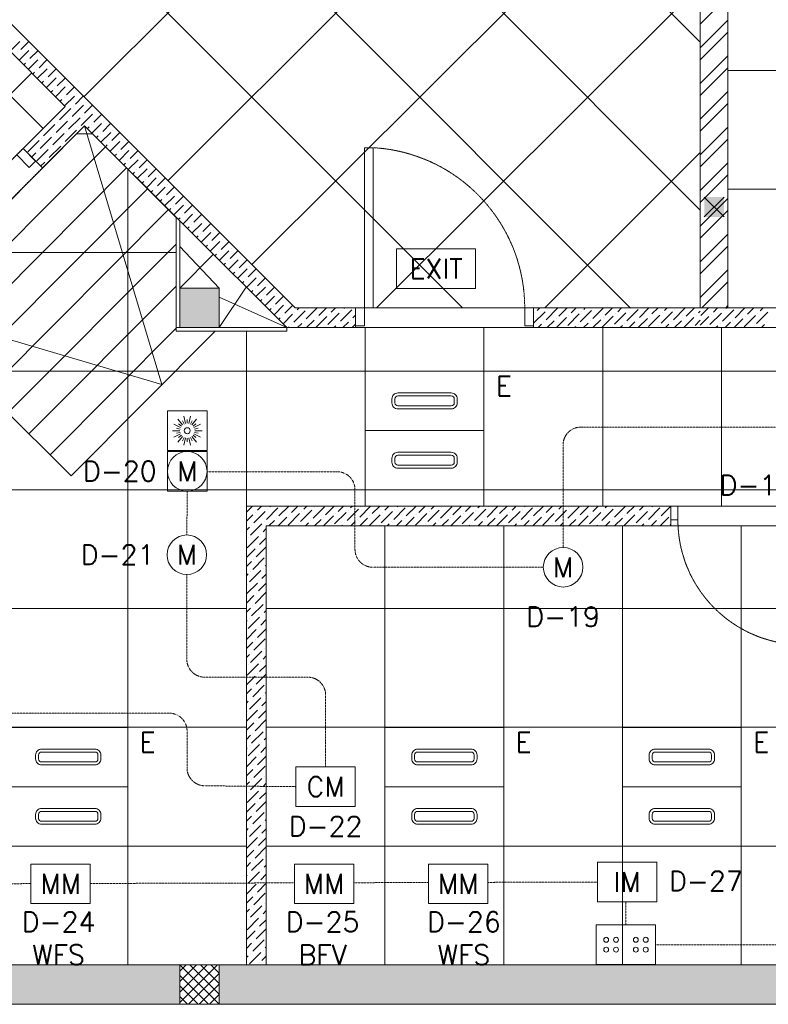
# Model space of a CAD drawing. Header units: millimetres. Extents: x -150 to 17700, y -24664 to 13830.
# Tile 42 of 58: x 11011 to 14794, y 0 to 4977. Entities that reach past the tile are written whole.
import ezdxf
from ezdxf.enums import TextEntityAlignment as Align

# ---------------------------------------------------------------- set-up
doc = ezdxf.new("R2010")
doc.units = ezdxf.units.MM
doc.header["$MEASUREMENT"] = 0
for name, pattern in [('HIDDENX2', [19.05, 12.7, -6.35]), ('RCP XREF$0$( Hidden )', [0.375, 0.25, -0.125]), ('RCP XREF$0$HIDDEN2', [0.1875, 0.125, -0.0625])]:
    doc.linetypes.add(name, pattern=pattern)
doc.layers.get('0').update_dxf_attribs({"lineweight": 5})
for name, color, linetype, lineweight, true_color in [('M-MEP-ELFA-CABLE', 1, 'HIDDENX2', 20, 0xff0000), ('M-MEP-ELFA-DETECTOR', 7, 'Continuous', 20, 0xa50000), ('M-MEP-ELFA-EQUIP', 6, 'Continuous', 20, 0xff00ff), ('M-MEP-ELLG-LIGHT', 5, 'Continuous', 15, 0x0000ff), ('RCP XREF$0$A-100MM', 9, 'Continuous', 0, 0x808080), ('RCP XREF$0$A-140MM', 9, 'Continuous', 0, 0x808080), ('RCP XREF$0$A-CEILING-01', 9, 'Continuous', 0, 0x808080), ('RCP XREF$0$A-CEILING-04', 9, 'Continuous', 0, 0x808080), ('RCP XREF$0$A-CEILING-05', 9, 'Continuous', 0, 0x808080), ('RCP XREF$0$A-COLOUMN', 9, 'Continuous', 0, 0x808080), ('RCP XREF$0$A-JOINERY', 9, 'Continuous', 0, 0x808080), ('RCP XREF$0$A-LINTEL', 9, 'RCP XREF$0$( Hidden )', 0, 0x808080), ('RCP XREF$0$A-RAMP', 9, 'Continuous', 0, 0x808080), ('RCP XREF$0$A-Wall & Column', 9, 'Continuous', 0, 0x808080), ('RCP XREF$0$door', 9, 'Continuous', 0, 0x808080), ('RCP XREF$0$EQ', 9, 'Continuous', 0, 0x808080), ('RCP XREF$0$ND_26_HATCH', 9, 'Continuous', 0, 0x808080)]:
    doc.layers.add(name, color=color, linetype=linetype, lineweight=lineweight, true_color=true_color)
doc.layers.add('M-MEP-ELFA-TEXT', color=7, linetype='Continuous', lineweight=15)
doc.styles.get("Standard").update_dxf_attribs({"font": 'romans.shx'})

# ---------------------------------------------------------------- blocks, each defined once
blk = doc.blocks.new('MCD-CM')
at = {"color": 0}
blk.add_circle((0, 0), 100, dxfattribs=at)
blk.add_attdef('C', text='', height=100, dxfattribs=at).set_placement((0, 0), align=Align.MIDDLE_CENTER)
blk = doc.blocks.new('RI-CM')
at = {"color": 0}
for p, q in [((-23.4, 29.3), (-46.8, 58.6)), ((-16.3, 33.8), (-24.4, 50.7)), ((-8.3, 36.6), (-16.7, 73.1)), ((0, 37.5), (0, 56.3)), ((8.3, 36.6), (16.7, 73.1)), ((16.3, 33.8), (24.4, 50.7)), ((23.4, 29.3), (46.8, 58.6)), ((-37.5, 0), (-75, 0)), ((-33.8, 16.3), (-67.6, 32.5)), ((-36.6, 8.3), (-54.8, 12.5)), ((-29.3, 23.4), (-44, 35.1)), ((29.3, 23.4), (44, 35.1)), ((33.8, 16.3), (67.6, 32.5)), ((36.6, 8.3), (54.8, 12.5)), ((37.5, 0), (75, 0)), ((-37.5, 0), (-75, 0)), ((-33.8, -16.3), (-67.6, -32.5)), ((-36.6, -8.3), (-54.8, -12.5)), ((-23.4, -29.3), (-46.8, -58.6)), ((-29.3, -23.4), (-44, -35.1)), ((-16.3, -33.8), (-24.4, -50.7)), ((-8.3, -36.6), (-16.7, -73.1)), ((0, -37.5), (0, -56.3)), ((0, -37.5), (0, -56.3)), ((8.3, -36.6), (16.7, -73.1)), ((16.3, -33.8), (24.4, -50.7)), ((23.4, -29.3), (46.8, -58.6)), ((29.3, -23.4), (44, -35.1)), ((33.8, -16.3), (67.6, -32.5)), ((36.6, -8.3), (54.8, -12.5)), ((37.5, 0), (75, 0))]:
    blk.add_line(p, q, dxfattribs=at)
blk.add_lwpolyline([(-100, 100), (100, 100), (100, -100), (-100, -100)], close=True, dxfattribs=at)
blk.add_circle((0, 0), 15, dxfattribs=at)
blk = doc.blocks.new('MCD-CV')
at = {"color": 0}
blk.add_lwpolyline([(-100, 100), (100, 100), (100, -100), (-100, -100)], close=True, dxfattribs=at)
blk.add_circle((0, 0), 100, dxfattribs=at)
blk.add_attdef('C', text='', height=100, dxfattribs=at).set_placement((0, 0), align=Align.MIDDLE_CENTER)
blk = doc.blocks.new('IM')
at = {"color": 0}
blk.add_lwpolyline([(-150, 200), (150, 200), (150, 0), (-150, 0)], close=True, dxfattribs=at)
blk.add_attdef('IM', text='', height=100, dxfattribs=at).set_placement((0, 100), align=Align.MIDDLE_CENTER)
blk = doc.blocks.new('CM')
at = {"color": 0}
blk.add_lwpolyline([(-150, 200), (150, 200), (150, 0), (-150, 0)], close=True, dxfattribs=at)
blk.add_attdef('CM', text='', height=100, dxfattribs=at).set_placement((0, 100), align=Align.MIDDLE_CENTER)
blk = doc.blocks.new('MM')
at = {"color": 0}
blk.add_lwpolyline([(-150, 200), (150, 200), (150, 0), (-150, 0)], close=True, dxfattribs=at)
blk.add_attdef('MM', text='', height=100, dxfattribs=at).set_placement((0, 100), align=Align.MIDDLE_CENTER)
blk = doc.blocks.new('FALJB')
at = {"color": 0}
blk.add_lwpolyline([(-150, 200), (150, 200), (150, 0), (-150, 0)], close=True, dxfattribs=at)
for centre in [(-100, 125), (-50, 125), (50, 125), (100, 125), (-100, 75), (-50, 75), (50, 75), (100, 75)]:
    blk.add_circle(centre, 12.5, dxfattribs=at)
blk = doc.blocks.new('RCP XREF')
at = {"lineweight": 0, "true_color": 0x808080}
h = blk.add_hatch(color=8, dxfattribs=at)
h.dxf.hatch_style = 1
h.paths.add_polyline_path([(14470, 9520), (14570, 9520), (14570, 9420), (14470, 9420)])
h.paths.add_polyline_path([(17250, 9520), (17350, 9520), (17350, 9420), (17250, 9420)])
h.paths.add_polyline_path([(14470, 7708), (14570, 7708), (14570, 7608), (14470, 7608)])
h.paths.add_polyline_path([(14470, 5890), (14570, 5890), (14570, 5790), (14470, 5790)])
h.paths.add_polyline_path([(14470, 4080), (14570, 4080), (14570, 3980), (14470, 3980)])
h.paths.add_polyline_path([(15202, 2270), (15302, 2270), (15302, 2170), (15202, 2170)])
h.paths.add_polyline_path([(17250, 2270), (17350, 2270), (17350, 2170), (17250, 2170)])
h.paths.add_polyline_path([(17250, 4080), (17350, 4080), (17350, 3980), (17250, 3980)])
h.paths.add_polyline_path([(17250, 5890), (17350, 5890), (17350, 5790), (17250, 5790)])
h.paths.add_polyline_path([(17250, 7708), (17350, 7708), (17350, 7608), (17250, 7608)])
at = {"layer": 'RCP XREF$0$A-Wall & Column', "lineweight": 0, "true_color": 0x808080}
h = blk.add_hatch(color=8, dxfattribs=at)
h.dxf.hatch_style = 1
h.paths.add_polyline_path([(12020, 3620), (11820, 3620), (11820, 3420), (12020, 3420)])
at = {"layer": 'RCP XREF$0$ND_26_HATCH', "lineweight": 0, "true_color": 0x808080, "transparency": 33554687}
h = blk.add_hatch(color=8, dxfattribs=at)
h.dxf.hatch_style = 1
h.paths.add_polyline_path([(15200, 0), (15200, 1970), (15400, 1970), (15400, 2043.5), (15400, 2170), (15202, 2170), (15202, 2518), (15002, 2518), (15002, 200), (14369.9, 200), (14369.9, 199.7), (12979.6, 199.7), (12979.6, 198.7), (12313.4, 198.7), (7990, 200), (7990, 850), (7590, 850), (7590, 650), (7790, 650), (7790, 0)])
h.paths.add_polyline_path([(7790, 650), (7590, 650), (7590, 850), (7790, 850)], flags=17)
h.paths.add_polyline_path([(7990, 0), (7790, 0), (7790, 200), (7990, 200)], flags=17)
h.paths.add_polyline_path([(9805, 0), (10005, 0), (10005, 200), (9805, 200)], flags=17)
h.paths.add_polyline_path([(11820, 0), (12020, 0), (12020, 200), (11820, 200)], flags=17)
h.paths.add_polyline_path([(15000, 0), (15200, 0), (15200, 200), (15000, 200)], flags=17)
h.paths.add_polyline_path([(15200, 1970), (15400, 1970), (15400, 2170), (15200, 2170)], flags=17)
at = {"layer": 'RCP XREF$0$A-100MM', "color": 8, "linetype": 'Continuous', "lineweight": 0, "true_color": 0x808080, "transparency": 33554687}
for p, q in [((11023.2, 4877.7), (11023.2, 4877.7)), ((10962.8, 4817.3), (11011.7, 4866.2)), ((11017.5, 4826), (11057.2, 4865.7)), ((11069.2, 4831.7), (11069.2, 4831.7)), ((11008.6, 4771.2), (11057.7, 4820.3)), ((11063.4, 4780), (11103.1, 4819.7)), ((11115.1, 4785.8), (11115.1, 4785.8)), ((11031.5, 4748.1), (11040.4, 4757.1)), ((11051.9, 4768.6), (11051.9, 4768.6)), ((11054.4, 4725), (11103.6, 4774.3)), ((11100.2, 4678.9), (11149.6, 4728.3)), ((11109.4, 4734.1), (11149.1, 4773.8)), ((11155.3, 4688.1), (11195, 4727.8)), ((11161.1, 4739.8), (11161.1, 4739.8)), ((11077.3, 4702), (11086.4, 4711.1)), ((11097.9, 4722.6), (11097.9, 4722.6)), ((11146, 4632.8), (11195.6, 4682.4)), ((11201.3, 4642.2), (11241, 4681.8)), ((11207.1, 4693.9), (11207.1, 4693.9)), ((11123.1, 4655.9), (11132.4, 4665.1)), ((11143.9, 4676.6), (11143.9, 4676.6)), ((11189.8, 4630.7), (11189.8, 4630.7)), ((11191.8, 4586.7), (11241.5, 4636.4)), ((11247.3, 4596.2), (11287, 4635.9)), ((11253, 4647.9), (11253, 4647.9)), ((11168.9, 4609.7), (11178.3, 4619.2)), ((11235.8, 4584.7), (11235.8, 4584.7)), ((11237.6, 4540.6), (11287.5, 4590.4)), ((11293.2, 4550.2), (11332.9, 4589.9)), ((11299, 4601.9), (11299, 4601.9)), ((11214.7, 4563.6), (11224.3, 4573.2)), ((11276, 4487), (11333.5, 4544.5)), ((11281.7, 4538.7), (11281.7, 4538.7)), ((11339.2, 4504.3), (11378.9, 4544)), ((11344.9, 4556), (11344.9, 4556)), ((11212.8, 4469.8), (11270.3, 4527.3)), ((11258.8, 4423.8), (11316.2, 4481.3)), ((11322, 4441.1), (11379.4, 4498.5)), ((11327.7, 4492.8), (11327.7, 4492.8)), ((11385.2, 4458.3), (11424.8, 4498)), ((11390.9, 4510), (11390.9, 4510)), ((11132.4, 4389.4), (11189.8, 4446.8)), ((11195.6, 4406.6), (11253, 4464.1)), ((11201.3, 4458.3), (11201.3, 4458.3)), ((11264.5, 4475.5), (11264.5, 4475.5)), ((11310.5, 4429.6), (11310.5, 4429.6)), ((11352.5, 4425.7), (11362.2, 4435.3)), ((11373.7, 4446.8), (11373.7, 4446.8)), ((11375.5, 4402.7), (11425.4, 4452.6)), ((11431.1, 4412.3), (11470.8, 4452)), ((11436.9, 4464.1), (11436.9, 4464.1)), ((11115.1, 4326.2), (11172.6, 4383.6)), ((11178.3, 4343.4), (11235.8, 4400.9)), ((11184.1, 4395.1), (11184.1, 4395.1)), ((11241.5, 4360.6), (11299, 4418.1)), ((11247.3, 4412.3), (11247.3, 4412.3)), ((11398.6, 4379.8), (11408.1, 4389.4)), ((11419.6, 4400.9), (11419.6, 4400.9)), ((11421.6, 4356.8), (11471.3, 4406.6)), ((11477.1, 4366.4), (11516.8, 4406.1)), ((11482.8, 4418.1), (11482.8, 4418.1)), ((11051.9, 4308.9), (11109.4, 4366.4)), ((11120.9, 4377.9), (11120.9, 4377.9)), ((11161.1, 4280.2), (11218.5, 4337.7)), ((11166.8, 4331.9), (11166.8, 4331.9)), ((11230, 4349.1), (11230, 4349.1)), ((11444.6, 4333.9), (11454.1, 4343.4)), ((11465.6, 4354.9), (11465.6, 4354.9)), ((11467.6, 4310.9), (11517.3, 4360.6)), ((11523, 4320.4), (11562.7, 4360.1)), ((11528.8, 4372.1), (11528.8, 4372.1)), ((11071.4, 4282.5), (11092.2, 4303.2)), ((11097.9, 4263), (11155.3, 4320.4)), ((11103.6, 4314.7), (11103.6, 4314.7)), ((11490.6, 4288), (11500.1, 4297.4)), ((11511.6, 4308.9), (11511.6, 4308.9)), ((11513.6, 4265.1), (11563.3, 4314.7)), ((11569, 4274.5), (11608.7, 4314.1)), ((11574.8, 4326.2), (11574.8, 4326.2)), ((11620.7, 4280.2), (11620.7, 4280.2)), ((11117.3, 4236.5), (11138.1, 4257.2)), ((11149.6, 4268.7), (11149.6, 4268.7)), ((11536.7, 4242.1), (11546, 4251.5)), ((11557.5, 4263), (11557.5, 4263)), ((11559.7, 4219.2), (11609.2, 4268.7)), ((11615, 4228.5), (11654.7, 4268.2)), ((11666.7, 4234.2), (11666.7, 4234.2)), ((11582.7, 4196.2), (11592, 4205.5)), ((11603.5, 4217), (11603.5, 4217)), ((11605.7, 4173.3), (11655.2, 4222.8)), ((11660.9, 4182.5), (11700.6, 4222.2)), ((11712.6, 4188.3), (11712.6, 4188.3)), ((11628.7, 4150.3), (11637.9, 4159.6)), ((11649.4, 4171), (11649.4, 4171)), ((11651.8, 4127.4), (11701.1, 4176.8)), ((11697.8, 4081.5), (11747.1, 4130.8)), ((11706.9, 4136.6), (11746.6, 4176.3)), ((11758.6, 4142.3), (11758.6, 4142.3)), ((11674.8, 4104.5), (11683.9, 4113.6)), ((11695.4, 4125.1), (11695.4, 4125.1)), ((11743.8, 4035.6), (11793.1, 4084.9)), ((11752.9, 4090.6), (11792.5, 4130.3)), ((11798.8, 4044.7), (11838.5, 4084.3)), ((11804.6, 4096.4), (11804.6, 4096.4)), ((11720.8, 4058.6), (11729.9, 4067.6)), ((11741.4, 4079.1), (11741.4, 4079.1)), ((11787.3, 4033.2), (11787.3, 4033.2)), ((11789.9, 3989.7), (11839, 4038.9)), ((11844.8, 3998.7), (11884.5, 4038.4)), ((11850.5, 4050.4), (11850.5, 4050.4)), ((11766.8, 4012.7), (11775.8, 4021.7)), ((11833.3, 3987.2), (11833.3, 3987.2)), ((11835.9, 3943.8), (11885, 3992.9)), ((11890.7, 3952.7), (11930.4, 3992.4)), ((11896.5, 4004.4), (11896.5, 4004.4)), ((11812.9, 3966.8), (11821.8, 3975.7)), ((11879.2, 3941.2), (11879.2, 3941.2)), ((11881.9, 3898), (11931, 3947)), ((11936.7, 3906.8), (11976.4, 3946.5)), ((11942.4, 3958.5), (11942.4, 3958.5)), ((11858.9, 3920.9), (11867.8, 3929.7)), ((11904.9, 3875), (11913.7, 3883.8)), ((11925.2, 3895.3), (11925.2, 3895.3)), ((11928, 3852.1), (11976.9, 3901)), ((11982.7, 3860.8), (12022.4, 3900.5)), ((11988.4, 3912.5), (11988.4, 3912.5)), ((11951, 3829.1), (11959.7, 3837.8)), ((11971.2, 3849.3), (11971.2, 3849.3)), ((11974, 3806.2), (12022.9, 3855.1)), ((12028.6, 3814.8), (12068.3, 3854.5)), ((12034.4, 3866.5), (12034.4, 3866.5)), ((11997, 3783.2), (12005.6, 3791.9)), ((12017.1, 3803.4), (12017.1, 3803.4)), ((12020, 3760.3), (12068.8, 3809.1)), ((12074.6, 3768.9), (12114.3, 3808.6)), ((12080.3, 3820.6), (12080.3, 3820.6)), ((12043.1, 3737.3), (12051.6, 3745.9)), ((12063.1, 3757.4), (12063.1, 3757.4)), ((12066.1, 3714.4), (12114.8, 3763.1)), ((12120.5, 3722.9), (12160.2, 3762.6)), ((12126.3, 3774.6), (12126.3, 3774.6)), ((12089.1, 3691.5), (12097.6, 3699.9)), ((12109.1, 3711.4), (12109.1, 3711.4)), ((12112.1, 3668.5), (12160.8, 3717.2)), ((12166.5, 3677), (12206.2, 3716.6)), ((12172.3, 3728.7), (12172.3, 3728.7)), ((12218.2, 3682.7), (12218.2, 3682.7)), ((12135.1, 3645.6), (12143.5, 3654)), ((12155, 3665.5), (12155, 3665.5)), ((12158.1, 3622.6), (12206.7, 3671.2)), ((12212.5, 3631), (12252.2, 3670.7)), ((12264.2, 3636.7), (12264.2, 3636.7)), ((12181.2, 3599.7), (12189.5, 3608)), ((12201, 3619.5), (12201, 3619.5)), ((12204.2, 3576.7), (12252.7, 3625.2)), ((12258.4, 3585), (12298.1, 3624.7)), ((12310.1, 3590.8), (12310.1, 3590.8)), ((12227.2, 3553.8), (12235.5, 3562.1)), ((12246.9, 3573.5), (12246.9, 3573.5)), ((12250.2, 3530.8), (12298.7, 3579.3)), ((12304.4, 3539.1), (12344.1, 3578.8)), ((12356.1, 3544.8), (12356.1, 3544.8)), ((12273.2, 3507.9), (12281.4, 3516.1)), ((12292.9, 3527.6), (12292.9, 3527.6)), ((12296.3, 3485), (12344.6, 3533.3)), ((12342.3, 3439.1), (12390.6, 3487.4)), ((12350.4, 3493.1), (12390, 3532.8)), ((12396.3, 3447.1), (12453.8, 3504.6)), ((12402.1, 3498.9), (12402.1, 3498.9)), ((12413.6, 3510.3), (12423.2, 3520)), ((12459.5, 3464.4), (12515.1, 3520)), ((12465.3, 3516.1), (12465.3, 3516.1)), ((12522.7, 3481.6), (12561.1, 3520)), ((12568.7, 3435.7), (12626.1, 3493.1)), ((12574.4, 3487.4), (12574.4, 3487.4)), ((12585.9, 3498.9), (12607.1, 3520)), ((12631.9, 3452.9), (12689.3, 3510.3)), ((12637.6, 3504.6), (12637.6, 3504.6)), ((12649.1, 3516.1), (12653, 3520)), ((13608.2, 3443.2), (13665.7, 3500.6)), ((13614, 3494.9), (13614, 3494.9)), ((13625.5, 3506.4), (13639.1, 3520)), ((13671.4, 3460.4), (13728.9, 3517.9)), ((13677.2, 3512.1), (13677.2, 3512.1)), ((13734.6, 3477.7), (13777, 3520)), ((13780.6, 3431.7), (13838, 3489.1)), ((13797.8, 3494.9), (13822.9, 3520)), ((13843.8, 3448.9), (13901.2, 3506.4)), ((13849.5, 3500.6), (13849.5, 3500.6)), ((13861, 3512.1), (13868.9, 3520)), ((13907, 3466.2), (13960.8, 3520)), ((13912.7, 3517.9), (13912.7, 3517.9)), ((13970.2, 3483.4), (14006.8, 3520)), ((14016.1, 3437.4), (14073.6, 3494.9)), ((14021.9, 3489.1), (14021.9, 3489.1)), ((14033.4, 3500.6), (14052.7, 3520)), ((14079.3, 3454.7), (14136.8, 3512.1)), ((14085.1, 3506.4), (14085.1, 3506.4)), ((14096.6, 3517.9), (14098.7, 3520)), ((14142.5, 3471.9), (14190.6, 3520)), ((14205.7, 3489.1), (14236.6, 3520)), ((14251.7, 3443.2), (14309.2, 3500.6)), ((14257.4, 3494.9), (14257.4, 3494.9)), ((14268.9, 3506.4), (14282.6, 3520)), ((14314.9, 3460.4), (14372.3, 3517.9)), ((14320.6, 3512.1), (14320.6, 3512.1)), ((14378.1, 3477.7), (14420.4, 3520)), ((14441.3, 3494.9), (14450, 3503.6)), ((14453.1, 3481.6), (14491.5, 3520)), ((14499.1, 3435.7), (14556.5, 3493.1)), ((14504.8, 3487.4), (14504.8, 3487.4)), ((14516.3, 3498.9), (14537.5, 3520)), ((14562.3, 3452.9), (14619.7, 3510.3)), ((14568, 3504.6), (14568, 3504.6)), ((14579.5, 3516.1), (14583.4, 3520)), ((14625.5, 3470.1), (14675.3, 3520)), ((14688.7, 3487.4), (14721.3, 3520)), ((14734.6, 3441.4), (14792.1, 3498.9)), ((14740.4, 3493.1), (14740.4, 3493.1)), ((14751.9, 3504.6), (14767.3, 3520)), ((12319.3, 3462), (12327.4, 3470.1)), ((12338.9, 3481.6), (12338.9, 3481.6)), ((12384.8, 3435.7), (12384.8, 3435.7)), ((12415.1, 3420), (12436.5, 3441.4)), ((12448, 3452.9), (12448, 3452.9)), ((12461.1, 3420), (12499.7, 3458.6)), ((12507.1, 3420), (12562.9, 3475.9)), ((12511.2, 3470.1), (12511.2, 3470.1)), ((12620.4, 3441.4), (12620.4, 3441.4)), ((12644.9, 3420), (12672.1, 3447.1)), ((12683.6, 3458.6), (12683.6, 3458.6)), ((12690.9, 3420), (12708, 3437.1)), ((12695.1, 3470.1), (12708, 3483.1)), ((13631, 3420), (13648.4, 3437.4)), ((13659.9, 3448.9), (13659.9, 3448.9)), ((13677, 3420), (13711.6, 3454.7)), ((13722.9, 3420), (13774.8, 3471.9)), ((13723.1, 3466.2), (13723.1, 3466.2)), ((13786.3, 3483.4), (13786.3, 3483.4)), ((13832.3, 3437.4), (13832.3, 3437.4)), ((13860.8, 3420), (13884, 3443.2)), ((13895.5, 3454.7), (13895.5, 3454.7)), ((13906.8, 3420), (13947.2, 3460.4)), ((13952.9, 3420.2), (14010.4, 3477.7)), ((13958.7, 3471.9), (13958.7, 3471.9)), ((14067.9, 3443.2), (14067.9, 3443.2)), ((14090.6, 3420), (14119.6, 3448.9)), ((14131, 3460.4), (14131, 3460.4)), ((14136.6, 3420), (14182.8, 3466.2)), ((14188.5, 3425.9), (14246, 3483.4)), ((14194.2, 3477.7), (14194.2, 3477.7)), ((14274.5, 3420), (14291.9, 3437.4)), ((14303.4, 3448.9), (14303.4, 3448.9)), ((14320.4, 3420), (14355.1, 3454.7)), ((14366.4, 3420), (14418.3, 3471.9)), ((14366.6, 3466.2), (14366.6, 3466.2)), ((14424.1, 3431.7), (14450, 3457.6)), ((14429.8, 3483.4), (14429.8, 3483.4)), ((14450, 3432.5), (14493.3, 3475.9)), ((14550.8, 3441.4), (14550.8, 3441.4)), ((14575.3, 3420), (14602.5, 3447.1)), ((14614, 3458.6), (14614, 3458.6)), ((14621.3, 3420), (14665.7, 3464.4)), ((14671.4, 3424.2), (14728.9, 3481.6)), ((14677.2, 3475.9), (14677.2, 3475.9)), ((14759.2, 3420), (14774.9, 3435.7)), ((14786.3, 3447.1), (14786.3, 3447.1)), ((12369.2, 3420), (12373.3, 3424.2)), ((12557.2, 3424.2), (12557.2, 3424.2)), ((12599, 3420), (12608.9, 3429.9)), ((13769.1, 3420.2), (13769.1, 3420.2)), ((13814.9, 3420), (13820.8, 3425.9)), ((14004.7, 3425.9), (14004.7, 3425.9)), ((14044.7, 3420), (14056.4, 3431.7)), ((14228.5, 3420), (14228.7, 3420.2)), ((14240.2, 3431.7), (14240.2, 3431.7)), ((14412.6, 3420.2), (14412.6, 3420.2)), ((14487.6, 3424.2), (14487.6, 3424.2)), ((14529.4, 3420), (14539.3, 3429.9)), ((14723.1, 3429.9), (14723.1, 3429.9)), ((12157, 2487.9), (12187.1, 2518)), ((12194.9, 2433.9), (12252.4, 2491.4)), ((12212.1, 2497.1), (12233, 2518)), ((12258.1, 2451.1), (12315.6, 2508.6)), ((12263.8, 2502.8), (12263.8, 2502.8)), ((12275.3, 2514.3), (12279, 2518)), ((12321.3, 2468.4), (12370.9, 2518)), ((12384.5, 2485.6), (12416.9, 2518)), ((12430.5, 2439.7), (12487.9, 2497.1)), ((12436.2, 2491.4), (12436.2, 2491.4)), ((12447.7, 2502.8), (12462.8, 2518)), ((12493.7, 2456.9), (12551.1, 2514.3)), ((12499.4, 2508.6), (12499.4, 2508.6)), ((12556.9, 2474.1), (12600.7, 2518)), ((12620.1, 2491.4), (12646.7, 2518)), ((12666, 2445.4), (12723.5, 2502.8)), ((12671.8, 2497.1), (12671.8, 2497.1)), ((12683.2, 2508.6), (12692.7, 2518)), ((12729.2, 2462.6), (12784.6, 2518)), ((12735, 2514.3), (12735, 2514.3)), ((12792.4, 2479.9), (12830.5, 2518)), ((12838.4, 2433.9), (12895.8, 2491.4)), ((12855.6, 2497.1), (12876.5, 2518)), ((12901.6, 2451.1), (12959, 2508.6)), ((12907.3, 2502.8), (12907.3, 2502.8)), ((12918.8, 2514.3), (12922.5, 2518)), ((12964.8, 2468.4), (13014.4, 2518)), ((13028, 2485.6), (13060.3, 2518)), ((13073.9, 2439.7), (13131.4, 2497.1)), ((13079.7, 2491.4), (13079.7, 2491.4)), ((13091.2, 2502.8), (13106.3, 2518)), ((13137.1, 2456.9), (13179.5, 2499.3)), ((13142.9, 2508.6), (13142.9, 2508.6)), ((13179.5, 2499.3), (13194.6, 2514.3)), ((13200.3, 2474.1), (13244.2, 2518)), ((13263.5, 2491.4), (13290.2, 2518)), ((13309.5, 2445.4), (13366.9, 2502.8)), ((13315.2, 2497.1), (13315.2, 2497.1)), ((13326.7, 2508.6), (13336.1, 2518)), ((13372.7, 2462.6), (13428, 2518)), ((13378.4, 2514.3), (13378.4, 2514.3)), ((13435.9, 2479.9), (13474, 2518)), ((13481.8, 2433.9), (13539.3, 2491.4)), ((13499.1, 2497.1), (13520, 2518)), ((13545, 2451.1), (13602.5, 2508.6)), ((13550.8, 2502.8), (13550.8, 2502.8)), ((13562.3, 2514.3), (13565.9, 2518)), ((13608.2, 2468.4), (13657.9, 2518)), ((13671.4, 2485.6), (13703.8, 2518)), ((13717.4, 2439.7), (13774.8, 2497.1)), ((13723.1, 2491.4), (13723.1, 2491.4)), ((13734.6, 2502.8), (13749.8, 2518)), ((13780.6, 2456.9), (13838, 2514.3)), ((13786.3, 2508.6), (13786.3, 2508.6)), ((13843.8, 2474.1), (13887.7, 2518)), ((13907, 2491.4), (13933.6, 2518)), ((13952.9, 2445.4), (14010.4, 2502.8)), ((13958.7, 2497.1), (13958.7, 2497.1)), ((13970.2, 2508.6), (13979.6, 2518)), ((14016.1, 2462.6), (14071.5, 2518)), ((14021.9, 2514.3), (14021.9, 2514.3)), ((14079.3, 2479.9), (14117.5, 2518)), ((14125.3, 2433.9), (14182.8, 2491.4)), ((14142.5, 2497.1), (14163.4, 2518)), ((14188.5, 2451.1), (14246, 2508.6)), ((14194.2, 2502.8), (14194.2, 2502.8)), ((14205.7, 2514.3), (14209.4, 2518)), ((14251.7, 2468.4), (14301.3, 2518)), ((12157, 2442), (12189.2, 2474.1)), ((12200.6, 2485.6), (12200.6, 2485.6)), ((12246.6, 2439.7), (12246.6, 2439.7)), ((12270.9, 2418), (12298.3, 2445.4)), ((12309.8, 2456.9), (12309.8, 2456.9)), ((12316.9, 2418), (12361.5, 2462.6)), ((12367.3, 2422.4), (12424.7, 2479.9)), ((12373, 2474.1), (12373, 2474.1)), ((12482.2, 2445.4), (12482.2, 2445.4)), ((12500.7, 2418), (12533.9, 2451.1)), ((12545.4, 2462.6), (12545.4, 2462.6)), ((12546.7, 2418), (12597.1, 2468.4)), ((12602.8, 2428.2), (12660.3, 2485.6)), ((12608.6, 2479.9), (12608.6, 2479.9)), ((12684.6, 2418), (12706.2, 2439.7)), ((12717.7, 2451.1), (12717.7, 2451.1)), ((12730.5, 2418), (12769.4, 2456.9)), ((12776.5, 2418), (12832.6, 2474.1)), ((12780.9, 2468.4), (12780.9, 2468.4)), ((12844.1, 2485.6), (12844.1, 2485.6)), ((12890.1, 2439.7), (12890.1, 2439.7)), ((12914.4, 2418), (12941.8, 2445.4)), ((12953.3, 2456.9), (12953.3, 2456.9)), ((12960.3, 2418), (13005, 2462.6)), ((13010.7, 2422.4), (13068.2, 2479.9)), ((13016.5, 2474.1), (13016.5, 2474.1)), ((13125.6, 2445.4), (13125.6, 2445.4)), ((13144.2, 2418), (13177.3, 2451.1)), ((13188.8, 2462.6), (13188.8, 2462.6)), ((13190.2, 2418), (13240.5, 2468.4)), ((13246.3, 2428.2), (13303.7, 2485.6)), ((13252, 2479.9), (13252, 2479.9)), ((13328, 2418), (13349.7, 2439.7)), ((13361.2, 2451.1), (13361.2, 2451.1)), ((13374, 2418), (13412.9, 2456.9)), ((13420, 2418), (13476.1, 2474.1)), ((13424.4, 2468.4), (13424.4, 2468.4)), ((13487.6, 2485.6), (13487.6, 2485.6)), ((13533.5, 2439.7), (13533.5, 2439.7)), ((13557.9, 2418), (13585.3, 2445.4)), ((13596.7, 2456.9), (13596.7, 2456.9)), ((13603.8, 2418), (13648.4, 2462.6)), ((13654.2, 2422.4), (13711.6, 2479.9)), ((13659.9, 2474.1), (13659.9, 2474.1)), ((13769.1, 2445.4), (13769.1, 2445.4)), ((13787.7, 2418), (13820.8, 2451.1)), ((13832.3, 2462.6), (13832.3, 2462.6)), ((13833.6, 2418), (13884, 2468.4)), ((13889.7, 2428.2), (13947.2, 2485.6)), ((13895.5, 2479.9), (13895.5, 2479.9)), ((13971.5, 2418), (13993.2, 2439.7)), ((14004.7, 2451.1), (14004.7, 2451.1)), ((14017.5, 2418), (14056.4, 2456.9)), ((14063.4, 2418), (14119.6, 2474.1)), ((14067.9, 2468.4), (14067.9, 2468.4)), ((14131, 2485.6), (14131, 2485.6)), ((14177, 2439.7), (14177, 2439.7)), ((14201.3, 2418), (14228.7, 2445.4)), ((14240.2, 2456.9), (14240.2, 2456.9)), ((14247.3, 2418), (14291.9, 2462.6)), ((12157, 2396), (12171.9, 2410.9)), ((12177.7, 2370.7), (12225, 2418)), ((12183.4, 2422.4), (12183.4, 2422.4)), ((12225, 2418), (12235.1, 2428.2)), ((12240.9, 2387.9), (12257, 2404.1)), ((12419, 2428.2), (12419, 2428.2)), ((12454.8, 2418), (12470.7, 2433.9)), ((12638.6, 2418), (12643, 2422.4)), ((12654.5, 2433.9), (12654.5, 2433.9)), ((12826.9, 2422.4), (12826.9, 2422.4)), ((12868.4, 2418), (12878.6, 2428.2)), ((13062.4, 2428.2), (13062.4, 2428.2)), ((13098.2, 2418), (13114.1, 2433.9)), ((13282.1, 2418), (13286.5, 2422.4)), ((13298, 2433.9), (13298, 2433.9)), ((13470.3, 2422.4), (13470.3, 2422.4)), ((13511.9, 2418), (13522.1, 2428.2)), ((13705.9, 2428.2), (13705.9, 2428.2)), ((13741.7, 2418), (13757.6, 2433.9)), ((13925.6, 2418), (13930, 2422.4)), ((13941.5, 2433.9), (13941.5, 2433.9)), ((14113.8, 2422.4), (14113.8, 2422.4)), ((14155.4, 2418), (14165.5, 2428.2)), ((14297.7, 2422.4), (14302, 2426.8)), ((12160.4, 2307.5), (12217.9, 2365)), ((12166.2, 2359.2), (12166.2, 2359.2)), ((12223.6, 2324.7), (12257, 2358.1)), ((12229.4, 2376.5), (12229.4, 2376.5)), ((12157, 2258.1), (12200.6, 2301.8)), ((12206.4, 2261.5), (12257, 2312.2)), ((12212.1, 2313.3), (12212.1, 2313.3)), ((12189.2, 2198.4), (12246.6, 2255.8)), ((12194.9, 2250.1), (12194.9, 2250.1)), ((12157, 2212.2), (12183.4, 2238.6)), ((12171.9, 2135.2), (12229.4, 2192.6)), ((12240.9, 2204.1), (12240.9, 2204.1)), ((12252.4, 2215.6), (12257, 2220.2)), ((12157, 2166.2), (12166.2, 2175.4)), ((12177.7, 2186.9), (12177.7, 2186.9)), ((12223.6, 2140.9), (12223.6, 2140.9)), ((12235.1, 2152.4), (12257, 2174.3)), ((12157, 2074.3), (12212.1, 2129.4)), ((12160.4, 2123.7), (12160.4, 2123.7)), ((12217.9, 2089.2), (12257, 2128.3)), ((12157, 2028.3), (12194.9, 2066.2)), ((12200.6, 2026), (12257, 2082.3)), ((12206.4, 2077.7), (12206.4, 2077.7)), ((12157, 1982.3), (12177.7, 2003)), ((12183.4, 1962.8), (12240.9, 2020.2)), ((12189.2, 2014.5), (12189.2, 2014.5)), ((12252.4, 2031.7), (12252.4, 2031.7)), ((12166.2, 1899.6), (12223.6, 1957.1)), ((12171.9, 1951.3), (12171.9, 1951.3)), ((12229.4, 1916.8), (12257, 1944.5)), ((12235.1, 1968.5), (12235.1, 1968.5)), ((12246.6, 1980), (12257, 1990.4)), ((12157, 1936.4), (12160.4, 1939.8)), ((12157, 1844.5), (12206.4, 1893.9)), ((12212.1, 1853.6), (12257, 1898.5)), ((12217.9, 1905.3), (12217.9, 1905.3)), ((12194.9, 1790.4), (12252.4, 1847.9)), ((12200.6, 1842.1), (12200.6, 1842.1)), ((12157, 1798.5), (12189.2, 1830.7)), ((12246.6, 1796.2), (12246.6, 1796.2)), ((12157, 1752.5), (12171.9, 1767.5)), ((12177.7, 1727.2), (12235.1, 1784.7)), ((12183.4, 1778.9), (12183.4, 1778.9)), ((12240.9, 1744.5), (12257, 1760.6)), ((12160.4, 1664), (12217.9, 1721.5)), ((12166.2, 1715.7), (12166.2, 1715.7)), ((12223.6, 1681.3), (12257, 1714.7)), ((12229.4, 1733), (12229.4, 1733)), ((12157, 1614.7), (12200.6, 1658.3)), ((12206.4, 1618.1), (12257, 1668.7)), ((12212.1, 1669.8), (12212.1, 1669.8)), ((12157, 1568.7), (12183.4, 1595.1)), ((12189.2, 1554.9), (12246.6, 1612.3)), ((12194.9, 1606.6), (12194.9, 1606.6)), ((12171.9, 1491.7), (12229.4, 1549.1)), ((12177.7, 1543.4), (12177.7, 1543.4)), ((12240.9, 1560.6), (12240.9, 1560.6)), ((12252.4, 1572.1), (12257, 1576.8)), ((12157, 1522.7), (12166.2, 1531.9)), ((12223.6, 1497.4), (12223.6, 1497.4)), ((12235.1, 1508.9), (12257, 1530.8)), ((12157, 1430.8), (12212.1, 1485.9)), ((12160.4, 1480.2), (12160.4, 1480.2)), ((12217.9, 1445.7), (12257, 1484.8)), ((12157, 1384.8), (12194.9, 1422.7)), ((12200.6, 1382.5), (12257, 1438.9)), ((12206.4, 1434.2), (12206.4, 1434.2)), ((12157, 1338.9), (12177.7, 1359.5)), ((12183.4, 1319.3), (12240.9, 1376.8)), ((12189.2, 1371), (12189.2, 1371)), ((12246.6, 1336.6), (12257, 1347)), ((12252.4, 1388.3), (12252.4, 1388.3)), ((12157, 1292.9), (12160.4, 1296.3)), ((12166.2, 1256.1), (12219.5, 1309.5)), ((12171.9, 1307.8), (12171.9, 1307.8)), ((12219.5, 1309.5), (12223.6, 1313.6)), ((12229.4, 1273.4), (12257, 1301)), ((12235.1, 1325.1), (12235.1, 1325.1)), ((12157, 1201), (12206.4, 1250.4)), ((12212.1, 1210.2), (12257, 1255)), ((12217.9, 1261.9), (12217.9, 1261.9)), ((12194.9, 1147), (12252.4, 1204.4)), ((12200.6, 1198.7), (12200.6, 1198.7)), ((12157, 1155), (12189.2, 1187.2)), ((12246.6, 1152.7), (12246.6, 1152.7)), ((12157, 1109.1), (12171.9, 1124)), ((12177.7, 1083.8), (12235.1, 1141.2)), ((12183.4, 1135.5), (12183.4, 1135.5)), ((12240.9, 1101), (12257, 1117.1)), ((12160.4, 1020.6), (12217.9, 1078)), ((12166.2, 1072.3), (12166.2, 1072.3)), ((12223.6, 1037.8), (12257, 1071.2)), ((12229.4, 1089.5), (12229.4, 1089.5)), ((12157, 971.2), (12200.6, 1014.8)), ((12206.4, 974.6), (12257, 1025.2)), ((12212.1, 1026.3), (12212.1, 1026.3)), ((12157, 925.2), (12183.4, 951.6)), ((12189.2, 911.4), (12246.6, 968.9)), ((12194.9, 963.1), (12194.9, 963.1)), ((12171.9, 848.2), (12229.4, 905.7)), ((12177.7, 899.9), (12177.7, 899.9)), ((12240.9, 917.2), (12240.9, 917.2)), ((12252.4, 928.7), (12257, 933.3)), ((12157, 879.3), (12166.2, 888.4)), ((12223.6, 854), (12223.6, 854)), ((12235.1, 865.5), (12257, 887.3)), ((12157, 787.3), (12212.1, 842.5)), ((12160.4, 836.7), (12160.4, 836.7)), ((12217.9, 802.3), (12257, 841.4)), ((12157, 741.4), (12194.9, 779.3)), ((12200.6, 739.1), (12257, 795.4)), ((12206.4, 790.8), (12206.4, 790.8)), ((12157, 695.4), (12177.7, 716.1)), ((12183.4, 675.9), (12240.9, 733.3)), ((12189.2, 727.6), (12189.2, 727.6)), ((12246.6, 693.1), (12257, 703.5)), ((12252.4, 744.8), (12252.4, 744.8)), ((12157, 649.4), (12160.4, 652.9)), ((12166.2, 612.7), (12223.6, 670.1)), ((12171.9, 664.4), (12171.9, 664.4)), ((12229.4, 629.9), (12257, 657.5)), ((12235.1, 681.6), (12235.1, 681.6)), ((12157, 557.5), (12206.4, 606.9)), ((12212.1, 566.7), (12257, 611.6)), ((12217.9, 618.4), (12217.9, 618.4)), ((12194.9, 503.5), (12252.4, 561)), ((12200.6, 555.2), (12200.6, 555.2)), ((12157, 511.6), (12189.2, 543.7)), ((12177.7, 440.3), (12235.1, 497.8)), ((12246.6, 509.2), (12246.6, 509.2)), ((12157, 465.6), (12171.9, 480.5)), ((12183.4, 492), (12183.4, 492)), ((12240.9, 457.5), (12257, 473.7)), ((12160.4, 377.1), (12217.9, 434.6)), ((12166.2, 428.8), (12166.2, 428.8)), ((12223.6, 394.3), (12257, 427.7)), ((12229.4, 446.1), (12229.4, 446.1)), ((12157, 327.7), (12200.6, 371.4)), ((12206.4, 331.1), (12257, 381.8)), ((12212.1, 382.9), (12212.1, 382.9)), ((12157, 281.8), (12183.4, 308.2)), ((12189.2, 267.9), (12246.6, 325.4)), ((12194.9, 319.7), (12194.9, 319.7)), ((12171.9, 204.8), (12229.4, 262.2)), ((12177.7, 256.5), (12177.7, 256.5)), ((12240.9, 273.7), (12240.9, 273.7)), ((12252.4, 285.2), (12257, 289.8)), ((12157, 235.8), (12166.2, 245)), ((12223.6, 210.5), (12223.6, 210.5)), ((12235.1, 222), (12257, 243.9))]:
    blk.add_line(p, q, dxfattribs=at)
at = {"layer": 'RCP XREF$0$A-140MM', "color": 8, "linetype": 'Continuous', "lineweight": 0, "true_color": 0x808080}
for p, q in [((14450, 4954.2), (14590, 5094.2)), ((14450, 4834), (14590, 4974)), ((14450, 4773.9), (14590, 4913.9)), ((14450, 4653.6), (14590, 4793.6)), ((14450, 4593.5), (14590, 4733.5)), ((14450, 4473.3), (14590, 4613.3)), ((14450, 4413.2), (14590, 4553.2)), ((14450, 4293), (14590, 4433)), ((14450, 4232.9), (14590, 4372.9)), ((14450, 4112.7), (14590, 4252.7)), ((14450, 4052.6), (14590, 4192.6)), ((14450, 3932.4), (14590, 4072.4)), ((14450, 3872.3), (14590, 4012.3)), ((14450, 3752.1), (14590, 3892.1)), ((14450, 3692), (14590, 3832)), ((14450, 3571.8), (14590, 3711.8)), ((14458.3, 3520), (14590, 3651.7)), ((14578.5, 3520), (14590, 3531.5))]:
    blk.add_line(p, q, dxfattribs=at)
at = {"layer": 'RCP XREF$0$A-CEILING-01', "color": 8, "linetype": 'Continuous', "lineweight": 0, "true_color": 0x808080}
for p, q in [((11129.5, 4426.8), (2176.3, 13380)), ((9634, 3270), (11072.7, 4708.7))]:
    blk.add_line(p, q, dxfattribs=at)
at = {"layer": 'RCP XREF$0$A-CEILING-01', "color": 8, "lineweight": 0, "true_color": 0x808080}
for p, q in [((14590, 3520), (14590, 9520)), ((14450, 3520), (14450, 6923.4)), ((11240.4, 4537.7), (10770.1, 5011.3)), ((10911.5, 5011.3), (12402.8, 3520)), ((10125.7, 3423), (11240.4, 4537.7)), ((10225.7, 3323), (11338.8, 4439.4)), ((11338.8, 4439.4), (11802, 3977.6)), ((11802, 3977.6), (11802, 3402)), ((11802, 3977.6), (11802, 3977.6)), ((11820, 3620), (12020, 3620)), ((11820, 3420), (11820, 3620)), ((12020, 3620), (12020, 3420)), ((12402.8, 3520), (14450, 3520)), ((15490.9, 3520), (14590, 3520)), ((11802, 3402), (12361.4, 3402)), ((12020, 3420), (11820, 3420)), ((12361.4, 3402), (12361.4, 3420)), ((12361.4, 3420), (17230, 3420)), ((15202, 2518), (12157, 2518)), ((12157, 2518), (12157, 198)), ((12257, 200), (12257, 2418)), ((12257, 2418), (15002, 2418)), ((12157, 198), (9905, 200)), ((15002, 200), (12257, 200))]:
    blk.add_line(p, q, dxfattribs=at)
at = {"layer": 'RCP XREF$0$A-CEILING-04', "color": 8, "linetype": 'Continuous', "lineweight": 0, "true_color": 0x808080}
for p, q in [((14450, 7695.8), (11335.8, 4587)), ((14450, 6848), (11760.1, 4162.8)), ((14450, 4863.7), (12608.6, 6708.4)), ((14450, 4014.5), (12184.3, 6284.1)), ((14450, 6000.2), (12184.3, 3738.5)), ((14095.8, 3520), (11760.1, 5859.8)), ((13248, 3520), (11335.8, 5435.6)), ((14450, 5152.4), (12814.7, 3520)), ((11299.5, 4400), (11381.3, 4400)), ((14450, 4304.6), (13664, 3520)), ((11557, 198.5), (11557, 4223.6)), ((10701.3, 3800), (11802, 3800)), ((12157, 2518), (12157, 3402)), ((12757, 2518), (12757, 3420)), ((13357, 2518), (13357, 3420)), ((13957, 2518), (13957, 3420)), ((14557, 2518), (14557, 3420)), ((10225.7, 3200), (17230.8, 3200)), ((9905, 2600), (17229.6, 2600)), ((12857, 200), (12857, 2418)), ((13457, 200), (13457, 2418)), ((14057, 200), (14057, 2418)), ((14657, 200), (14657, 2418)), ((9905, 2000), (12157, 2000)), ((12257, 2000), (15002, 2000)), ((9905, 1400), (12157, 1400)), ((12257, 1400), (15002, 1400)), ((9905, 800), (12157, 800)), ((12257, 800), (15002, 800)), ((9905, 200), (12157, 200))]:
    blk.add_line(p, q, dxfattribs=at)
at = {"layer": 'RCP XREF$0$A-CEILING-05', "color": 8, "linetype": 'Continuous', "lineweight": 0, "true_color": 0x808080}
for p, q in [((14590, 4720), (17230, 4720)), ((14590, 4120), (17230, 4120))]:
    blk.add_line(p, q, dxfattribs=at)
at = {"layer": 'RCP XREF$0$A-COLOUMN', "color": 8, "lineweight": 0, "true_color": 0x808080}
for p, q in [((14570, 4080), (14470, 3980)), ((14470, 4080), (14570, 3980))]:
    blk.add_line(p, q, dxfattribs=at)
at = {"layer": 'RCP XREF$0$A-JOINERY', "color": 8, "lineweight": 0, "true_color": 0x808080}
for p, q in [((11802, 3402), (11802, 3977.6)), ((11820, 3420), (11820, 3959.7)), ((12020, 3620), (11820, 3831)), ((11820, 3620), (11990.7, 3790.7)), ((12020, 3420), (12156.5, 3625)), ((12361.4, 3420), (12020, 3574)), ((12361.4, 3420), (11802, 3420)), ((12361.4, 3402), (11802, 3402)), ((12361.4, 3402), (12361.4, 3420))]:
    blk.add_line(p, q, dxfattribs=at)
at = {"layer": 'RCP XREF$0$A-LINTEL', "color": 8, "lineweight": 0, "ltscale": 8, "true_color": 0x808080}
for p, q in [((10321.1, 3618.3), (11028.3, 4325.6)), ((10421, 3518.4), (11126.5, 4227.2)), ((13608, 3520), (12708, 3520)), ((12708, 3420), (13608, 3420)), ((14302, 2518), (15002, 2518)), ((14302, 2418), (15002, 2418))]:
    blk.add_line(p, q, dxfattribs=at)
at = {"layer": 'RCP XREF$0$A-RAMP', "color": 8, "lineweight": 0, "true_color": 0x808080}
for p, q in [((11729.5, 3132), (11338.7, 4439.4)), ((10527.2, 3412.5), (11444.5, 4334)), ((10633.4, 3306.7), (11550.6, 4228.2)), ((10739.6, 3200.8), (11656.9, 4122.3)), ((10845.9, 3094.9), (11763.1, 4016.4)), ((10952.1, 2989), (11802, 3842.8)), ((11058.4, 2883.1), (11802, 3630.1)), ((10420.9, 3518.6), (11270.9, 2671.3)), ((10421, 3518.4), (11729.5, 3132)), ((11164.6, 2777.2), (11802, 3417.5)), ((11270.9, 2671.3), (11998.3, 3402))]:
    blk.add_line(p, q, dxfattribs=at)
at = {"layer": 'RCP XREF$0$A-Wall & Column', "color": 8, "lineweight": 0, "true_color": 0x808080}
for p, q in [((14450, 3520), (14450, 9620)), ((14590, 3520), (14590, 9520)), ((11240.4, 4537.7), (10770.1, 5011.3)), ((10911.5, 5011.3), (12402.8, 3520)), ((11028.3, 4325.6), (11240.4, 4537.7)), ((11338.7, 4439.4), (11126.5, 4227.2)), ((12361.4, 3420), (11338.7, 4439.4)), ((11126.5, 4227.2), (11028.3, 4325.6)), ((12020, 3620), (11820, 3620)), ((11820, 3620), (11820, 3420)), ((12020, 3420), (12020, 3620)), ((12402.8, 3520), (12708, 3520)), ((12708, 3520), (12708, 3420)), ((13608, 3420), (13608, 3520)), ((13608, 3520), (14450, 3520)), ((14450, 3520), (15338.8, 3520)), ((11820, 3420), (12020, 3420)), ((12708, 3420), (12361.4, 3420)), ((14450, 3420), (13608, 3420)), ((14450, 3420), (15338.8, 3420)), ((12157, 2518), (12157, 200)), ((12157, 2518), (14302, 2518)), ((14302, 2518), (14302, 2418)), ((12257, 2418), (12257, 200)), ((12257, 2418), (14302, 2418)), ((15000, 200), (7990, 200)), ((12020, 200), (11820, 200)), ((11820, 200), (11820, 0)), ((12020, 0), (12020, 200)), ((15200, 0), (7790, 0)), ((11820, 0), (12020, 0))]:
    blk.add_line(p, q, dxfattribs=at)
at = {"layer": 'RCP XREF$0$door', "color": 8, "lineweight": 0, "true_color": 0x808080}
for points in [[(12753, 4329.6), (12798, 4329.6), (12798, 3520), (12753, 3520)], [(10996.5, 4293.8), (11028.3, 4325.6), (11091.9, 4262), (11060.1, 4230.2)], [(12753, 3520), (12708, 3520), (12708, 3430), (12753, 3430)], [(13608, 3520), (13563, 3520), (13563, 3430), (13608, 3430)], [(14302, 2448), (14337, 2448), (14337, 2518), (14302, 2518)]]:
    blk.add_lwpolyline(points, close=True, dxfattribs=at)
at = {"layer": 'RCP XREF$0$EQ', "color": 8, "linetype": 'RCP XREF$0$HIDDEN2', "lineweight": 0, "ltscale": 7, "true_color": 0x808080}
for centre, radius, start, end in [((12751.4, 3519.3), 811.6, 0.0462, 86.7054), ((14968.3, 2448.5), 631.3, 180.0462, 266.7054)]:
    blk.add_arc(centre, radius, start, end, dxfattribs=at)
at = {"layer": 'RCP XREF$0$ND_26_HATCH', "color": 8, "linetype": 'Continuous', "lineweight": 0, "true_color": 0x808080}
for p, q in [((11820, 167.5), (11852.5, 200)), ((11820, 114.5), (11905.5, 200)), ((11820, 61.4), (11958.6, 200)), ((11820, 8.4), (12011.6, 200)), ((12020, 51.7), (11871.7, 200)), ((12020, 104.8), (11924.8, 200)), ((12020, 157.8), (11977.8, 200)), ((12018.7, 0), (11820, 198.7)), ((11864.6, 0), (12020, 155.4)), ((11965.7, 0), (11820, 145.7)), ((11917.7, 0), (12020, 102.3)), ((11912.6, 0), (11820, 92.6)), ((11859.6, 0), (11820, 39.6)), ((11970.7, 0), (12020, 49.3))]:
    blk.add_line(p, q, dxfattribs=at)
blk = doc.blocks.new('EXIT LIGHT')
at = {"color": 0}
blk.add_lwpolyline([(-200, -200), (200, -200), (200, 0), (-200, 0)], close=True, dxfattribs=at)
blk.add_attdef('EXIT', text='', height=100, dxfattribs=at).set_placement((0, -100), align=Align.MIDDLE_CENTER)
blk = doc.blocks.new('LIGHT-600X600MM')
at = {"color": 0}
blk.add_line((300, 0), (-300, 0), dxfattribs=at)
blk.add_lwpolyline([(-300, 300), (-300, -300), (300, -300), (300, 300)], close=True, dxfattribs=at)
for points in [[(-165, 160), (-165, 140, 0.414214), (-135, 110), (135, 110, 0.414214), (165, 140), (165, 160, 0.414214), (135, 190), (-135, 190, 0.414214)], [(-150, 160), (-150, 140, 0.414214), (-135, 125), (135, 125, 0.414214), (150, 140), (150, 160, 0.414214), (135, 175), (-135, 175, 0.414214)], [(-165, -160), (-165, -140, -0.414214), (-135, -110), (135, -110, -0.414214), (165, -140), (165, -160, -0.414214), (135, -190), (-135, -190, -0.414214)], [(-150, -160), (-150, -140, -0.414214), (-135, -125), (135, -125, -0.414214), (150, -140), (150, -160, -0.414214), (135, -175), (-135, -175, -0.414214)]]:
    blk.add_lwpolyline(points, format="xyb", close=True, dxfattribs=at)
blk.add_attdef('E', text='', height=100).set_placement((400, 250), align=Align.MIDDLE_CENTER)

msp = doc.modelspace()

# ---------------------------------------------------------------- linework, layer by layer
at = {"layer": 'M-MEP-ELFA-CABLE', "ltscale": 0.1}
for points in [[(15002, 2917.7), (13847, 2917.7, 0.414214), (13757, 2827.7), (13757, 2309)], [(13657, 2209), (12795.5, 2209, -0.414214), (12705.5, 2299), (12705.5, 2601.9, 0.414214), (12615.5, 2691.9), (11958, 2691.9)], [(11855.8, 2172.2), (11855.8, 1743.5, 0.414214), (11945.8, 1653.5), (12467, 1653.5, -0.414214), (12557, 1563.5), (12557, 1200)], [(10540.6, 708.8), (10540.6, 1381.5, -0.414214), (10630.6, 1471.5), (11767, 1471.5, -0.414214), (11857, 1381.5), (11857, 1194.4, 0.411406), (11946.1, 1104.4), (12407, 1100)]]:
    msp.add_lwpolyline(points, format="xyb", dxfattribs=at)
for points in [[(11858, 2793.7), (11858, 2799.2)], [(11858, 2593.7), (11855.8, 2372.2)], [(11068.3, 609.9), (10690.6, 608.8)], [(12399.1, 613.7), (11368.3, 610.8)], [(13076.8, 615.6), (12699.1, 614.5)], [(13930.4, 618), (13376.8, 616.4)], [(14074.5, 401.3), (14074.5, 518)], [(14224.5, 301.3), (15534.1, 301.3)]]:
    msp.add_lwpolyline(points, dxfattribs=at)

# ---------------------------------------------------------------- block references
at = {"color": 8, "true_color": 0x808080}
msp.add_blockref('RCP XREF', (0, 0), dxfattribs=at)
at = {"layer": 'M-MEP-ELFA-DETECTOR'}
msp.add_blockref('RI-CM', (11858, 2899.2), dxfattribs=at)
for name, p in [('MCD-CV', (11858, 2693.7)), ('MCD-CM', (11855.8, 2272.2)), ('MCD-CM', (13757, 2209))]:
    msp.add_blockref(name, p, dxfattribs=at).add_auto_attribs({'C': 'M'})
at = {"layer": 'M-MEP-ELFA-EQUIP'}
for name, p, values in [('CM', (12557, 1000), {'CM': 'CM'}), ('MM', (11218.3, 508.8), {'MM': 'MM'}), ('MM', (12549.1, 508.8), {'MM': 'MM'}), ('MM', (13226.8, 508.8), {'MM': 'MM'}), ('IM', (14080.4, 518), {'IM': 'IM'})]:
    msp.add_blockref(name, p, dxfattribs=at).add_auto_attribs(values)
msp.add_blockref('FALJB', (14074.5, 201.3), dxfattribs=at)
at = {"layer": 'M-MEP-ELLG-LIGHT'}
msp.add_blockref('EXIT LIGHT', (13114.9, 3818.6), dxfattribs=at).add_auto_attribs({'EXIT': 'EXIT'})
ref = msp.add_blockref('LIGHT-600X600MM', (13057, 2899.9), dxfattribs=at)
ref.add_attrib('E', 'E', dxfattribs={"layer": '0', "color": 0, "height": 100}).set_placement((13457, 3124.9), align=Align.MIDDLE_CENTER)
ref = msp.add_blockref('LIGHT-600X600MM', (11257, 1099.9), dxfattribs=at)
ref.add_attrib('E', 'E', dxfattribs={"layer": '0', "color": 0, "height": 100}).set_placement((11657, 1324.9), align=Align.MIDDLE_CENTER)
ref = msp.add_blockref('LIGHT-600X600MM', (13157, 1099.9), dxfattribs=at)
ref.add_attrib('E', 'E', dxfattribs={"layer": '0', "color": 0, "height": 100}).set_placement((13557, 1324.9), align=Align.MIDDLE_CENTER)
ref = msp.add_blockref('LIGHT-600X600MM', (14357, 1099.9), dxfattribs=at)
ref.add_attrib('E', 'E', dxfattribs={"layer": '0', "color": 0, "height": 100}).set_placement((14757, 1324.9), align=Align.MIDDLE_CENTER)

# ---------------------------------------------------------------- texts
at = {"layer": 'M-MEP-ELFA-TEXT', "char_height": 100, "attachment_point": 8}
for s, width, heights, insert in [('D-20', 262.905, [0], (11517.2, 2644.6)), ('D-17', 262.905, [0], (14733.8, 2574.1)), ('D-21', 262.905, [0], (11505.8, 2222.2)), ('D-19', 262.905, [0], (13757, 1909)), ('D-22', 262.905, [0], (12557, 850)), ('D-27', 662.523, [61.6], (14478.3, 573.4)), ('D-24\\PWFS', 682.817, [286.8], (11207.9, 200)), ('D-25\\PBFV', 682.817, [286.8], (12542, 200)), ('D-26\\P\\pxt6;WFS', 682.817, [286.8], (13255.7, 200))]:
    msp.add_mtext_dynamic_manual_height_columns(s, width=width, gutter_width=3324.7, heights=heights, dxfattribs=dict(at, insert=insert))

doc.saveas('drawing.dxf')
